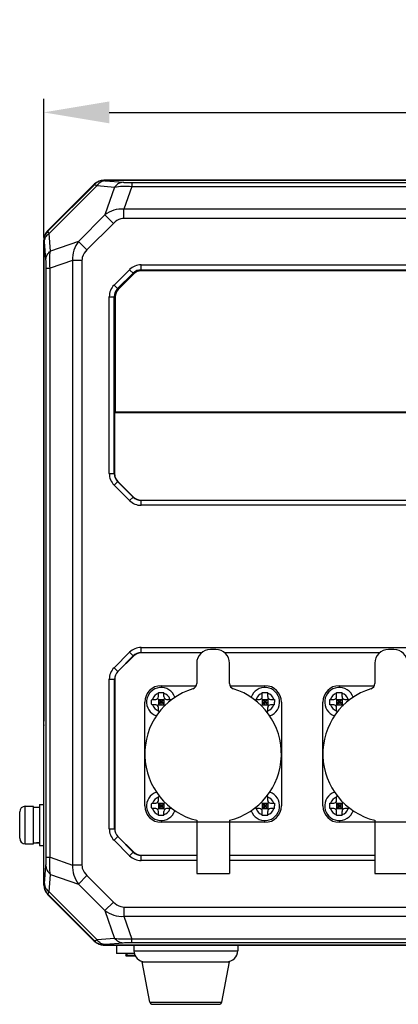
# Model space of a CAD drawing. Header units: millimetres. Extents: x 148 to 1107, y 759 to 1298.
# Tile 1 of 13: x 148 to 217, y 838 to 1018. Entities that reach past the tile are written whole.
import ezdxf

# ---------------------------------------------------------------- set-up
doc = ezdxf.new("R2010")
doc.units = ezdxf.units.MM
doc.header["$LTSCALE"] = 65.395
doc.header["$PDMODE"] = 3
doc.header["$PDSIZE"] = 8
doc.layers.get('0').update_dxf_attribs({"linetype": 'CONTINUOUS'})
doc.layers.get('Defpoints').update_dxf_attribs({"linetype": 'CONTINUOUS'})
doc.layers.add('00_COMPONENTS', color=7, linetype='CONTINUOUS')
doc.layers.add('51__DRAFT_DIMS', color=7, linetype='CONTINUOUS')
doc.styles.get("Standard").update_dxf_attribs({"font": 'simfang.ttf'})
doc.dimstyles.new('DIMSTYLE_1', dxfattribs={"dimtxt": 3, "dimasz": 3, "dimexe": 2.5, "dimexo": 0.5, "dimgap": 0.75, "dimtad": 1, "dimdsep": 46, "dimtxsty": 'STANDARD', "dimblk": '_FILLED', "dimblk1": '_FILLED', "dimblk2": '_FILLED', "dimcen": 0.09, "dimclrt": 3, "dimazin": 2, "dimtp": 0.5, "dimtm": 0.5, "dimtfac": 1, "dimtofl": 0, "dimtmove": 0, "dimatfit": 3, "dimldrblk": '_FILLED', "dimfxl": 1, "dimtolj": 1, "dimarcsym": 0})

# ---------------------------------------------------------------- blocks, each defined once
blk = doc.blocks.new('_FILLED')
at = {"color": 0, "linetype": 'ByBlock'}
blk.add_solid([(0, 0), (-1, 0.167), (-1, -0.167)], dxfattribs=at)
blk = doc.blocks.new('*D25')
at = {"layer": '51__DRAFT_DIMS', "color": 0, "lineweight": -2}
for p, q in [((152.53, 978.36), (152.53, 1003.75)), ((332.53, 978.36), (332.53, 1003.75)), ((164.53, 1001.25), (320.53, 1001.25))]:
    blk.add_line(p, q, dxfattribs=at)
at = {"layer": 'Defpoints', "color": 0}
for p in [(332.53, 1001.25), (152.53, 977.86), (332.53, 977.86)]:
    blk.add_point(p, dxfattribs=at)
at = {"layer": '51__DRAFT_DIMS', "color": 0, "linetype": 'ByBlock', "lineweight": -2, "xscale": 12, "yscale": 12, "zscale": 12, "rotation": 180}
blk.add_blockref('_FILLED', (152.53, 1001.25), dxfattribs=at)
at = {"layer": '51__DRAFT_DIMS', "color": 0, "linetype": 'ByBlock', "lineweight": -2, "xscale": 12, "yscale": 12, "zscale": 12}
blk.add_blockref('_FILLED', (332.53, 1001.25), dxfattribs=at)
at = {"layer": '51__DRAFT_DIMS', "color": 3, "insert": (242.64, 1018), "char_height": 12, "attachment_point": 2, "line_spacing_factor": 0.9}
blk.add_mtext('\\A1;\\A1;{\\C256;180}', dxfattribs=at)

msp = doc.modelspace()

# ---------------------------------------------------------------- linework, layer by layer
at = {"layer": '00_COMPONENTS'}
for p, q in [((153.231, 979.553), (161.825, 988.147)), ((153.251, 979.543), (161.834, 988.127)), ((153.298, 979.524), (161.854, 988.08)), ((153.501, 979.086), (162.291, 987.876)), ((161.834, 988.127), (161.854, 988.08)), ((162.291, 987.876), (165.508, 987.595)), ((321.534, 988.85), (163.522, 988.85)), ((163.529, 988.829), (163.549, 988.782)), ((163.529, 988.829), (321.526, 988.829)), ((165.508, 987.595), (163.732, 982.479)), ((163.832, 988.732), (167.049, 988.451)), ((168.642, 987.701), (167.201, 983.553)), ((168.642, 988.4), (168.642, 987.701)), ((168.642, 988.4), (316.413, 988.4)), ((168.642, 987.701), (316.413, 987.701)), ((163.732, 982.479), (158.899, 977.646)), ((165.272, 980.938), (163.732, 982.478)), ((317.854, 983.553), (167.201, 983.553)), ((167.202, 981.856), (167.202, 983.553)), ((165.272, 980.938), (160.44, 976.105)), ((317.854, 981.856), (167.202, 981.856)), ((153.298, 979.524), (153.251, 979.543)), ((153.782, 975.869), (153.501, 979.086)), ((152.528, 977.856), (152.528, 889.85)), ((152.549, 859.851), (152.549, 977.848)), ((152.596, 977.829), (152.549, 977.848)), ((152.926, 974.328), (152.646, 977.546)), ((158.899, 977.646), (153.782, 975.869)), ((160.44, 976.105), (158.899, 977.646)), ((157.825, 974.176), (153.677, 972.735)), ((157.825, 974.176), (157.825, 863.524)), ((159.522, 974.176), (157.825, 974.176)), ((159.522, 974.176), (159.522, 863.524)), ((170.356, 972.35), (170.356, 973.35)), ((170.356, 973.35), (314.699, 973.35)), ((152.977, 864.964), (152.977, 972.735)), ((152.977, 972.735), (153.677, 972.735)), ((153.677, 864.964), (153.677, 972.735)), ((165.406, 969.643), (168.235, 972.471)), ((166.044, 969.005), (168.872, 971.833)), ((168.942, 971.764), (166.113, 968.936)), ((169.013, 971.693), (166.184, 968.865)), ((168.942, 971.764), (168.235, 972.471)), ((170.356, 972.448), (314.699, 972.448)), ((314.699, 972.35), (170.356, 972.35)), ((314.699, 972.25), (170.356, 972.25)), ((165.406, 969.643), (166.113, 968.936)), ((164.528, 935.178), (164.528, 967.521)), ((164.528, 967.521), (165.528, 967.521)), ((165.43, 935.178), (165.43, 967.521)), ((165.528, 967.521), (165.528, 946.35)), ((165.628, 967.521), (165.628, 946.45)), ((165.477, 946.32), (165.528, 946.35)), ((165.477, 946.32), (165.477, 935.178)), ((319.578, 946.32), (165.477, 946.32)), ((165.528, 946.35), (319.528, 946.35)), ((165.628, 946.45), (319.428, 946.45)), ((164.528, 935.178), (165.477, 935.178)), ((165.406, 933.057), (166.078, 933.729)), ((168.872, 930.866), (166.044, 933.695)), ((166.078, 933.729), (168.906, 930.9)), ((168.235, 930.229), (165.406, 933.057)), ((168.235, 930.229), (168.872, 930.866)), ((170.356, 929.35), (170.356, 930.3)), ((170.356, 930.3), (314.699, 930.3)), ((314.699, 930.252), (170.356, 930.252)), ((314.699, 929.35), (170.356, 929.35)), ((170.356, 902.35), (170.356, 903.35)), ((170.356, 903.35), (303.199, 903.35)), ((184.028, 902.984), (183.028, 902.984)), ((216.628, 902.984), (215.628, 902.984)), ((165.406, 899.643), (168.235, 902.471)), ((166.081, 898.968), (168.91, 901.796)), ((168.942, 901.764), (166.113, 898.936)), ((168.942, 901.764), (168.235, 902.471)), ((170.356, 902.395), (181.416, 902.395)), ((181.363, 902.35), (170.356, 902.35)), ((185.639, 902.395), (214.016, 902.395)), ((213.963, 902.35), (185.692, 902.35)), ((165.406, 899.643), (166.113, 898.936)), ((180.528, 900.484), (180.528, 896.744)), ((186.528, 896.744), (186.528, 900.484)), ((213.128, 900.484), (213.128, 896.744)), ((164.528, 870.178), (164.528, 897.521)), ((164.528, 897.521), (165.528, 897.521)), ((165.482, 870.178), (165.482, 897.521)), ((165.528, 897.521), (165.528, 870.178)), ((174.028, 896.35), (180.447, 896.35)), ((186.609, 896.35), (193.028, 896.35)), ((206.628, 896.35), (213.047, 896.35)), ((172.287, 893.85), (173.028, 893.85)), ((174.674, 892.703), (173.381, 893.996)), ((173.381, 892.703), (174.674, 893.996)), ((173.528, 894.35), (173.528, 895.091)), ((173.528, 893.85), (173.528, 892.85)), ((173.528, 893.85), (174.528, 893.85)), ((174.028, 892.85), (174.028, 893.85)), ((174.528, 894.35), (174.528, 895.091)), ((174.528, 893.85), (174.528, 892.85)), ((175.028, 893.85), (175.768, 893.85)), ((191.287, 893.85), (192.028, 893.85)), ((193.674, 892.703), (192.381, 893.996)), ((192.381, 892.703), (193.674, 893.996)), ((192.528, 894.35), (192.528, 895.091)), ((192.528, 893.85), (192.528, 892.85)), ((192.528, 893.85), (193.528, 893.85)), ((193.028, 892.85), (193.028, 893.85)), ((193.528, 894.35), (193.528, 895.091)), ((193.528, 893.85), (193.528, 892.85)), ((194.028, 893.85), (194.768, 893.85)), ((204.887, 893.85), (205.628, 893.85)), ((207.274, 892.703), (205.981, 893.996)), ((205.981, 892.703), (207.274, 893.996)), ((206.128, 894.35), (206.128, 895.091)), ((206.128, 893.85), (206.128, 892.85)), ((206.128, 893.85), (207.128, 893.85)), ((206.628, 892.85), (206.628, 893.85)), ((207.128, 894.35), (207.128, 895.091)), ((207.128, 893.85), (207.128, 892.85)), ((207.628, 893.85), (208.368, 893.85)), ((171.028, 874.35), (171.028, 893.35)), ((173.028, 892.85), (172.287, 892.85)), ((173.528, 893.35), (174.528, 893.35)), ((173.528, 892.85), (174.528, 892.85)), ((173.528, 891.609), (173.528, 892.35)), ((192.528, 893.35), (193.528, 893.35)), ((192.528, 892.85), (193.528, 892.85)), ((193.528, 891.609), (193.528, 892.35)), ((194.768, 892.85), (194.028, 892.85)), ((196.028, 893.35), (196.028, 874.35)), ((203.628, 874.35), (203.628, 893.35)), ((205.628, 892.85), (204.887, 892.85)), ((206.128, 893.35), (207.128, 893.35)), ((206.128, 892.85), (207.128, 892.85)), ((206.128, 891.609), (206.128, 892.35)), ((152.528, 860.092), (152.528, 889.05)), ((173.528, 875.35), (173.528, 876.091)), ((193.528, 875.35), (193.528, 876.091)), ((206.128, 875.35), (206.128, 876.091)), ((149.128, 867.425), (149.128, 874.275)), ((149.128, 874.275), (150.628, 874.275)), ((150.628, 867.428), (150.628, 874.272)), ((150.628, 874.1), (151.728, 874.1)), ((151.728, 874.6), (151.728, 867.1)), ((151.728, 874.6), (152.528, 874.6)), ((172.287, 874.85), (173.028, 874.85)), ((173.028, 873.85), (172.287, 873.85)), ((174.674, 873.703), (173.381, 874.996)), ((173.381, 873.703), (174.674, 874.996)), ((173.528, 874.85), (173.528, 873.85)), ((173.528, 874.85), (174.528, 874.85)), ((173.528, 874.35), (174.528, 874.35)), ((173.528, 873.85), (174.528, 873.85)), ((174.028, 873.85), (174.028, 874.85)), ((174.528, 874.85), (174.528, 873.85)), ((175.768, 873.85), (175.028, 873.85)), ((192.028, 873.85), (191.287, 873.85)), ((193.674, 873.703), (192.381, 874.996)), ((192.381, 873.703), (193.674, 874.996)), ((192.528, 874.85), (192.528, 873.85)), ((192.528, 874.85), (193.528, 874.85)), ((192.528, 874.35), (193.528, 874.35)), ((192.528, 873.85), (193.528, 873.85)), ((193.028, 873.85), (193.028, 874.85)), ((193.528, 874.85), (193.528, 873.85)), ((194.028, 874.85), (194.768, 874.85)), ((194.768, 873.85), (194.028, 873.85)), ((204.887, 874.85), (205.628, 874.85)), ((205.628, 873.85), (204.887, 873.85)), ((207.274, 873.703), (205.981, 874.996)), ((205.981, 873.703), (207.274, 874.996)), ((206.128, 874.85), (206.128, 873.85)), ((206.128, 874.85), (207.128, 874.85)), ((206.128, 874.35), (207.128, 874.35)), ((206.128, 873.85), (207.128, 873.85)), ((206.628, 873.85), (206.628, 874.85)), ((207.128, 874.85), (207.128, 873.85)), ((208.368, 873.85), (207.628, 873.85)), ((148.128, 868.425), (148.128, 873.275)), ((173.528, 872.609), (173.528, 873.35)), ((174.528, 872.609), (174.528, 873.35)), ((192.528, 872.609), (192.528, 873.35)), ((193.528, 872.609), (193.528, 873.35)), ((206.128, 872.609), (206.128, 873.35)), ((207.128, 872.609), (207.128, 873.35)), ((164.528, 870.178), (165.528, 870.178)), ((180.528, 871.35), (174.028, 871.35)), ((180.528, 871.715), (180.528, 861.958)), ((186.528, 871.35), (180.528, 871.35)), ((186.528, 871.715), (186.528, 861.958)), ((193.028, 871.35), (186.528, 871.35)), ((213.128, 871.35), (206.628, 871.35)), ((213.128, 871.715), (213.128, 861.958)), ((219.128, 871.35), (213.128, 871.35)), ((165.406, 868.057), (166.113, 868.764)), ((168.91, 865.903), (166.081, 868.732)), ((166.113, 868.764), (168.942, 865.936)), ((149.128, 867.425), (150.628, 867.425)), ((151.728, 867.1), (152.528, 867.1)), ((168.235, 865.229), (165.406, 868.057)), ((152.977, 864.964), (153.677, 864.964)), ((153.677, 864.964), (157.825, 863.524)), ((168.235, 865.229), (168.942, 865.936)), ((170.356, 864.35), (170.356, 865.35)), ((170.356, 865.35), (180.528, 865.35)), ((180.528, 865.304), (170.356, 865.304)), ((186.528, 865.35), (213.128, 865.35)), ((213.128, 865.304), (186.528, 865.304)), ((152.646, 860.154), (152.926, 863.372)), ((159.522, 863.524), (157.825, 863.524)), ((180.528, 864.35), (170.356, 864.35)), ((213.128, 864.35), (186.528, 864.35)), ((153.501, 858.613), (153.782, 861.831)), ((153.782, 861.831), (158.899, 860.054)), ((160.44, 861.595), (158.899, 860.054)), ((160.44, 861.595), (165.272, 856.762)), ((180.528, 861.958), (186.528, 861.958)), ((213.128, 861.958), (219.128, 861.958)), ((152.549, 859.851), (152.596, 859.871)), ((158.899, 860.054), (163.732, 855.221)), ((153.251, 858.157), (153.298, 858.176)), ((161.834, 849.573), (153.251, 858.157)), ((161.854, 849.62), (153.298, 858.176)), ((161.649, 849.729), (153.406, 857.971)), ((162.291, 849.824), (153.501, 858.613)), ((165.272, 856.762), (163.732, 855.221)), ((167.202, 855.844), (167.202, 854.147)), ((167.202, 855.844), (317.854, 855.844)), ((163.732, 855.221), (165.508, 850.104)), ((167.202, 854.147), (168.642, 849.999)), ((167.202, 854.147), (317.854, 854.147)), ((161.854, 849.62), (161.834, 849.573)), ((165.508, 850.104), (162.291, 849.824)), ((163.549, 848.918), (163.529, 848.871)), ((321.526, 848.871), (163.529, 848.871)), ((163.77, 848.85), (321.285, 848.85)), ((167.049, 849.249), (163.832, 848.968)), ((165.878, 848.85), (165.878, 847.351)), ((168.642, 849.299), (168.642, 849.999)), ((316.413, 849.999), (168.642, 849.999)), ((316.413, 849.299), (168.642, 849.299)), ((169.028, 848.85), (169.028, 847.85)), ((188.028, 848.85), (188.028, 847.85)), ((169.092, 847.351), (165.878, 847.351)), ((167.528, 847.351), (167.528, 846.95)), ((167.628, 846.85), (167.528, 846.95)), ((169.246, 846.95), (167.528, 846.95)), ((169.296, 846.85), (167.628, 846.85)), ((167.678, 846.85), (167.678, 847.351)), ((167.798, 846.85), (167.798, 847.351)), ((169.028, 847.85), (188.028, 847.85)), ((171.95, 838.455), (170.528, 845.85)), ((170.528, 845.85), (186.528, 845.85)), ((185.106, 838.455), (186.528, 845.85)), ((171.95, 838.455), (185.106, 838.455)), ((172.441, 838.05), (184.615, 838.05))]:
    msp.add_line(p, q, dxfattribs=at)
for centre, radius, start, end in [((163.522, 986.45), 2.4, 90, 135), ((163.559, 986.369), 2.416, 120.01537, 134.89414), ((166.585, 998.808), 11.745, 248.1618, 248.55435), ((163.552, 986.372), 2.41, 90.09001, 100.03162), ((164.267, 993.724), 5.011, 264.4495, 265.02317), ((154.928, 977.856), 2.4, 135, 180), ((155.009, 977.819), 2.416, 135.10564, 149.98365), ((155.006, 977.825), 2.41, 169.9679, 179.9102), ((170.356, 970.35), 3, 90, 135), ((170.356, 970.35), 2.098, 90, 135), ((170.356, 970.35), 2, 90, 135), ((170.356, 970.35), 1.9, 90, 135), ((167.528, 967.521), 3, 135, 180), ((167.528, 967.521), 2.098, 135, 180), ((167.528, 967.521), 2, 135, 180), ((167.528, 967.521), 1.9, 135, 180), ((167.528, 935.178), 3, 180, 225), ((167.528, 935.178), 2.098, 180, 225), ((167.528, 935.178), 2.05, 180, 225), ((170.356, 932.35), 3, 225, 270), ((170.356, 932.35), 2.098, 225, 270), ((170.356, 932.35), 2.05, 225, 270), ((170.356, 900.35), 3, 90, 135), ((183.028, 900.484), 2.5, 90, 180), ((184.028, 900.484), 2.5, 0, 90), ((215.628, 900.484), 2.5, 90, 180), ((216.628, 900.484), 2.5, 0, 90), ((170.356, 900.35), 2.046, 90, 135), ((170.356, 900.35), 2, 90, 135), ((167.528, 897.521), 3, 135, 180), ((167.528, 897.521), 2.046, 135, 180), ((167.528, 897.521), 2, 135, 180), ((174.028, 893.35), 3, 90, 180), ((183.528, 883.85), 12.5, 107.23529, 256.11346), ((174.028, 893.35), 2.675, 19.04652, 250.94879), ((179.528, 896.744), 1, 287.23529, 0), ((187.528, 896.744), 1, 180, 252.76471), ((183.528, 883.85), 12.5, 283.88654, 72.76471), ((193.028, 893.35), 2.675, 289.05121, 160.95347), ((193.028, 893.35), 3, 0, 90), ((206.628, 893.35), 3, 90, 180), ((216.128, 883.85), 12.5, 107.23529, 256.11346), ((206.628, 893.35), 2.675, 19.04652, 250.94879), ((212.128, 896.744), 1, 287.23529, 0), ((174.028, 893.35), 1.675, 107.36798, 162.63202), ((173.028, 894.35), 0.5, 270, 0), ((174.028, 893.35), 1.675, 17.36798, 72.63202), ((175.028, 894.35), 0.5, 180, 270), ((166.707, 893.542), 9.067, 0.7028, 1.9484), ((193.028, 893.35), 1.675, 107.36798, 162.63202), ((192.028, 894.35), 0.5, 270, 0), ((193.028, 893.35), 1.675, 17.36798, 72.63202), ((194.028, 894.35), 0.5, 180, 270), ((206.628, 893.35), 1.675, 107.36798, 162.63202), ((205.628, 894.35), 0.5, 270, 0), ((206.628, 893.35), 1.675, 17.36798, 72.63202), ((207.628, 894.35), 0.5, 180, 270), ((199.307, 893.542), 9.067, 0.7028, 1.9484), ((174.028, 893.35), 1.675, 197.36798, 252.63202), ((173.028, 892.35), 0.5, 0, 90), ((175.028, 892.35), 0.5, 118.28142, 151.70402), ((192.028, 892.35), 0.5, 28.29602, 61.71855), ((193.028, 893.35), 1.675, 287.36798, 342.63202), ((194.028, 892.35), 0.5, 90, 180), ((179.842, 893.357), 14.935, 358.05249, 359.97104), ((206.628, 893.35), 1.675, 197.36798, 252.63202), ((205.628, 892.35), 0.5, 0, 90), ((207.628, 892.35), 0.5, 118.28142, 151.70402), ((173.879, 902.352), 10.748, 268.12499, 269.1763), ((193.176, 902.352), 10.748, 270.82369, 271.87501), ((206.479, 902.352), 10.748, 268.12499, 269.1763), ((153.028, 889.05), 0.5, 163.63164, 180), ((174.028, 874.35), 2.675, 109.03561, 340.93901), ((174.028, 874.35), 1.675, 107.36798, 162.63202), ((173.879, 865.353), 10.743, 90.82544, 91.87516), ((193.028, 874.35), 2.675, 199.06099, 70.96439), ((193.176, 865.353), 10.743, 88.12483, 89.17456), ((193.028, 874.35), 1.675, 17.36798, 72.63202), ((206.628, 874.35), 2.675, 109.03561, 340.93901), ((206.628, 874.35), 1.675, 107.36798, 162.63202), ((206.479, 865.353), 10.743, 90.82544, 91.87516), ((149.128, 873.275), 1, 90, 180), ((174.028, 874.35), 3, 180, 270), ((174.028, 874.35), 1.675, 197.36798, 252.63202), ((173.028, 875.35), 0.5, 270, 0), ((173.028, 873.35), 0.5, 0, 90), ((174.028, 874.35), 1.675, 287.36798, 342.63202), ((175.028, 873.35), 0.5, 90, 180), ((175.028, 875.35), 0.5, 208.22564, 241.76863), ((193.028, 874.35), 1.675, 197.36798, 252.63202), ((192.028, 873.35), 0.5, 0, 90), ((192.028, 875.35), 0.5, 298.23138, 331.77434), ((193.028, 874.35), 3, 270, 0), ((194.028, 875.35), 0.5, 180, 270), ((193.028, 874.35), 1.675, 287.36798, 342.63202), ((194.028, 873.35), 0.5, 90, 180), ((179.842, 874.357), 14.935, 358.05249, 359.97104), ((206.628, 874.35), 3, 180, 270), ((206.628, 874.35), 1.675, 197.36798, 252.63202), ((205.628, 875.35), 0.5, 270, 0), ((205.628, 873.35), 0.5, 0, 90), ((206.628, 874.35), 1.675, 287.36798, 342.63202), ((207.628, 873.35), 0.5, 90, 180), ((207.628, 875.35), 0.5, 208.22564, 241.76863), ((167.528, 870.178), 3, 180, 225), ((167.528, 870.178), 2.046, 180, 225), ((167.528, 870.178), 2, 180, 225), ((149.128, 868.425), 1, 180, 270), ((170.356, 867.35), 3, 225, 270), ((170.356, 867.35), 2.046, 225, 270), ((170.356, 867.35), 2, 225, 270), ((155.528, 860.092), 3, 180, 187.32965), ((155.006, 859.874), 2.41, 180.09001, 190.03162), ((147.654, 860.589), 5.011, 354.4495, 355.02317), ((155.009, 859.881), 2.416, 210.01537, 224.89414), ((155.528, 860.092), 3, 217.67035, 225), ((142.57, 862.907), 11.745, 338.1618, 338.55435), ((163.77, 851.85), 3, 225, 232.32965), ((163.559, 851.331), 2.416, 225.10564, 239.98365), ((163.552, 851.328), 2.41, 259.9679, 269.9102), ((163.77, 851.85), 3, 262.67035, 270), ((171.028, 847.85), 2, 180, 270), ((186.028, 847.85), 2, 270, 0), ((172.441, 838.55), 0.5, 190.88553, 270), ((184.615, 838.55), 0.5, 270, 349.11447)]:
    msp.add_arc(centre, radius, start, end, dxfattribs=at)
for centre, major_axis, ratio, start_param, end_param in [((163.532, 986.426), (-0.92, 2.221), 0.998395, -0.3921315, 0.3921315), ((154.952, 977.846), (2.221, -0.92), 0.998395, 2.7494612, 3.5337241), ((149.942, 870.85), (8.929, 0), 0.3639702, -1.4939105, -1.3694384), ((151.728, 870.85), (8.929, 0), 0.3639702, -1.6709758, -1.5707963), ((154.952, 859.854), (-2.221, -0.92), 0.998395, 5.8910538, 6.6753168), ((163.532, 851.274), (0.92, 2.221), 0.998395, -3.5337241, -2.7494612)]:
    msp.add_ellipse(centre, major_axis=major_axis, ratio=ratio, start_param=start_param, end_param=end_param, dxfattribs=at)
for points, knots in [([(161.854, 988.08), (161.876, 988.046), (162.016, 987.999), (162.129, 987.941), (162.216, 987.906)], [0, 0, 0, 0, 0.3032718, 1, 1, 1, 1]), ([(163.832, 988.732), (163.54, 988.723), (162.935, 988.547), (162.476, 988.125), (162.291, 987.876)], [0, 0, 0, 0, 0.4852897, 1, 1, 1, 1]), ([(163.549, 988.782), (163.557, 988.761), (163.66, 988.759), (163.726, 988.742), (163.782, 988.737)], [0, 0, 0, 0, 0.2895512, 1, 1, 1, 1]), ([(167.049, 988.451), (166.757, 988.442), (166.152, 988.266), (165.694, 987.844), (165.508, 987.595)], [0, 0, 0, 0, 0.4852897, 1, 1, 1, 1]), ([(165.508, 987.595), (165.966, 987.69), (167.016, 987.781), (168.064, 987.747), (168.642, 987.701)], [0, 0, 0, 0, 0.4465597, 1, 1, 1, 1]), ([(167.049, 988.451), (167.147, 988.443), (167.677, 988.407), (168.208, 988.4), (168.642, 988.4)], [0, 0, 0, 0, 0.1836614, 1, 1, 1, 1]), ([(167.201, 983.553), (166.583, 983.603), (165.324, 983.451), (164.214, 982.854), (163.732, 982.479)], [0, 0, 0, 0, 0.5039481, 1, 1, 1, 1]), ([(167.202, 981.856), (167.019, 981.856), (166.294, 981.753), (165.655, 981.321), (165.272, 980.938)], [0, 0, 0, 0, 0.2518082, 1, 1, 1, 1]), ([(152.646, 977.546), (152.655, 977.838), (152.83, 978.443), (153.252, 978.901), (153.501, 979.086)], [0, 0, 0, 0, 0.4852922, 1, 1, 1, 1]), ([(153.501, 979.086), (153.46, 979.191), (153.39, 979.328), (153.338, 979.497), (153.298, 979.524)], [0, 0, 0, 0, 0.7000438, 1, 1, 1, 1]), ([(152.646, 977.546), (152.64, 977.614), (152.618, 977.693), (152.621, 977.818), (152.596, 977.829)], [0, 0, 0, 0, 0.7120276, 1, 1, 1, 1]), ([(158.899, 977.646), (158.524, 977.164), (157.926, 976.054), (157.774, 974.795), (157.825, 974.176)], [0, 0, 0, 0, 0.4959527, 1, 1, 1, 1]), ([(152.926, 974.328), (152.936, 974.621), (153.111, 975.225), (153.533, 975.684), (153.782, 975.869)], [0, 0, 0, 0, 0.4852897, 1, 1, 1, 1]), ([(153.677, 972.735), (153.63, 973.313), (153.596, 974.361), (153.687, 975.411), (153.782, 975.869)], [0, 0, 0, 0, 0.5534216, 1, 1, 1, 1]), ([(160.44, 976.105), (160.057, 975.722), (159.624, 975.083), (159.522, 974.358), (159.522, 974.176)], [0, 0, 0, 0, 0.7480718, 1, 1, 1, 1]), ([(152.977, 972.735), (152.977, 972.896), (152.973, 973.427), (152.959, 973.959), (152.926, 974.328)], [0, 0, 0, 0, 0.3027671, 1, 1, 1, 1]), ([(172.278, 893.35), (172.278, 893.433), (172.282, 893.6), (172.284, 893.767), (172.287, 893.85)], [0, 0, 0, 0, 0.5000257, 1, 1, 1, 1]), ([(173.528, 895.091), (173.694, 895.096), (174.028, 895.098), (174.361, 895.096), (174.528, 895.091)], [0, 0, 0, 0, 0.5, 1, 1, 1, 1]), ([(192.528, 895.091), (192.694, 895.096), (193.028, 895.098), (193.361, 895.096), (193.528, 895.091)], [0, 0, 0, 0, 0.5, 1, 1, 1, 1]), ([(194.768, 893.85), (194.771, 893.767), (194.773, 893.6), (194.777, 893.433), (194.777, 893.35)], [0, 0, 0, 0, 0.4999615, 1, 1, 1, 1]), ([(204.878, 893.35), (204.878, 893.433), (204.882, 893.6), (204.884, 893.767), (204.887, 893.85)], [0, 0, 0, 0, 0.5000257, 1, 1, 1, 1]), ([(206.128, 895.091), (206.294, 895.096), (206.628, 895.098), (206.961, 895.096), (207.128, 895.091)], [0, 0, 0, 0, 0.5, 1, 1, 1, 1]), ([(172.287, 892.85), (172.284, 892.933), (172.282, 893.1), (172.278, 893.266), (172.278, 893.35)], [0, 0, 0, 0, 0.4999743, 1, 1, 1, 1]), ([(204.887, 892.85), (204.884, 892.933), (204.882, 893.1), (204.878, 893.266), (204.878, 893.35)], [0, 0, 0, 0, 0.4999743, 1, 1, 1, 1]), ([(172.278, 874.35), (172.278, 874.433), (172.282, 874.6), (172.284, 874.767), (172.287, 874.85)], [0, 0, 0, 0, 0.5000257, 1, 1, 1, 1]), ([(172.287, 873.85), (172.284, 873.933), (172.282, 874.1), (172.278, 874.266), (172.278, 874.35)], [0, 0, 0, 0, 0.4999743, 1, 1, 1, 1]), ([(194.768, 874.85), (194.771, 874.767), (194.773, 874.6), (194.777, 874.433), (194.777, 874.35)], [0, 0, 0, 0, 0.4999615, 1, 1, 1, 1]), ([(204.878, 874.35), (204.878, 874.433), (204.882, 874.6), (204.884, 874.767), (204.887, 874.85)], [0, 0, 0, 0, 0.5000257, 1, 1, 1, 1]), ([(204.887, 873.85), (204.884, 873.933), (204.882, 874.1), (204.878, 874.266), (204.878, 874.35)], [0, 0, 0, 0, 0.4999743, 1, 1, 1, 1]), ([(174.528, 872.609), (174.361, 872.604), (174.028, 872.601), (173.694, 872.604), (173.528, 872.609)], [0, 0, 0, 0, 0.5, 1, 1, 1, 1]), ([(193.528, 872.609), (193.361, 872.604), (193.028, 872.601), (192.694, 872.604), (192.528, 872.609)], [0, 0, 0, 0, 0.5, 1, 1, 1, 1]), ([(207.128, 872.609), (206.961, 872.604), (206.628, 872.601), (206.294, 872.604), (206.128, 872.609)], [0, 0, 0, 0, 0.5, 1, 1, 1, 1]), ([(152.926, 863.372), (152.935, 863.469), (152.97, 863.999), (152.977, 864.531), (152.977, 864.964)], [0, 0, 0, 0, 0.1836614, 1, 1, 1, 1]), ([(153.782, 861.831), (153.687, 862.289), (153.596, 863.338), (153.63, 864.387), (153.677, 864.964)], [0, 0, 0, 0, 0.4465597, 1, 1, 1, 1]), ([(152.926, 863.372), (152.936, 863.079), (153.111, 862.474), (153.533, 862.016), (153.782, 861.831)], [0, 0, 0, 0, 0.4852897, 1, 1, 1, 1]), ([(157.825, 863.524), (157.774, 862.905), (157.927, 861.646), (158.524, 860.536), (158.899, 860.054)], [0, 0, 0, 0, 0.503949, 1, 1, 1, 1]), ([(159.522, 863.524), (159.522, 863.342), (159.625, 862.617), (160.057, 861.977), (160.44, 861.595)], [0, 0, 0, 0, 0.2518082, 1, 1, 1, 1]), ([(152.596, 859.871), (152.617, 859.88), (152.618, 859.982), (152.635, 860.048), (152.641, 860.104)], [0, 0, 0, 0, 0.2895512, 1, 1, 1, 1]), ([(152.646, 860.154), (152.655, 859.862), (152.83, 859.257), (153.252, 858.798), (153.501, 858.613)], [0, 0, 0, 0, 0.4852897, 1, 1, 1, 1]), ([(153.298, 858.176), (153.332, 858.198), (153.378, 858.338), (153.437, 858.452), (153.472, 858.538)], [0, 0, 0, 0, 0.3032718, 1, 1, 1, 1]), ([(165.272, 856.762), (165.655, 856.379), (166.294, 855.947), (167.019, 855.844), (167.202, 855.844)], [0, 0, 0, 0, 0.7480718, 1, 1, 1, 1]), ([(163.731, 855.221), (164.214, 854.846), (165.323, 854.249), (166.583, 854.096), (167.202, 854.147)], [0, 0, 0, 0, 0.4959528, 1, 1, 1, 1]), ([(162.291, 849.824), (162.186, 849.782), (162.05, 849.712), (161.88, 849.66), (161.854, 849.62)], [0, 0, 0, 0, 0.7000438, 1, 1, 1, 1]), ([(163.832, 848.968), (163.54, 848.977), (162.935, 849.153), (162.476, 849.575), (162.291, 849.824)], [0, 0, 0, 0, 0.4852922, 1, 1, 1, 1]), ([(163.832, 848.968), (163.764, 848.962), (163.685, 848.94), (163.559, 848.943), (163.549, 848.918)], [0, 0, 0, 0, 0.7120276, 1, 1, 1, 1]), ([(167.049, 849.249), (166.757, 849.258), (166.152, 849.433), (165.694, 849.855), (165.508, 850.104)], [0, 0, 0, 0, 0.4852897, 1, 1, 1, 1]), ([(168.642, 849.999), (168.064, 849.952), (167.016, 849.918), (165.966, 850.009), (165.508, 850.104)], [0, 0, 0, 0, 0.5534216, 1, 1, 1, 1]), ([(168.642, 849.299), (168.481, 849.299), (167.95, 849.295), (167.418, 849.281), (167.049, 849.249)], [0, 0, 0, 0, 0.3027671, 1, 1, 1, 1])]:
    msp.add_open_spline(points, degree=3, knots=knots, dxfattribs=at)
for points in [[(163.133, 988.745), (162.859, 988.697), (162.591, 988.599), (162.35, 988.46)], [(152.632, 978.245), (152.681, 978.518), (152.778, 978.787), (152.917, 979.027)], [(191.283, 893.653), (191.284, 893.718), (191.285, 893.784), (191.287, 893.85)], [(175.773, 874.047), (175.772, 873.981), (175.771, 873.916), (175.768, 873.85)], [(191.287, 873.85), (191.285, 873.916), (191.284, 873.981), (191.283, 874.047)], [(208.373, 874.047), (208.372, 873.981), (208.371, 873.916), (208.368, 873.85)], [(152.632, 859.455), (152.681, 859.181), (152.778, 858.913), (152.917, 858.673)], [(163.132, 848.955), (162.859, 849.003), (162.591, 849.101), (162.35, 849.239)]]:
    msp.add_open_spline(points, degree=3, dxfattribs=at)

# ---------------------------------------------------------------- dimensions: what is measured, and where the dimension line sits
at = {"layer": '51__DRAFT_DIMS'}
dim = msp.add_linear_dim(base=(332.528, 1001.247), p1=(152.528, 977.856), p2=(332.528, 977.856), text='\\A1;{\\C256;<>}', dimstyle='DIMSTYLE_1', override={"dimtxt": 12, "dimasz": 12, "dimtxsty": 'STANDARD', "dimldrblk": '_FILLED'}, dxfattribs=at)
dim.commit()
dim.dimension.update_dxf_attribs({"geometry": '*D25', "text_midpoint": (242.639, 1001.247), "dimtype": 160})

doc.saveas('drawing.dxf')
